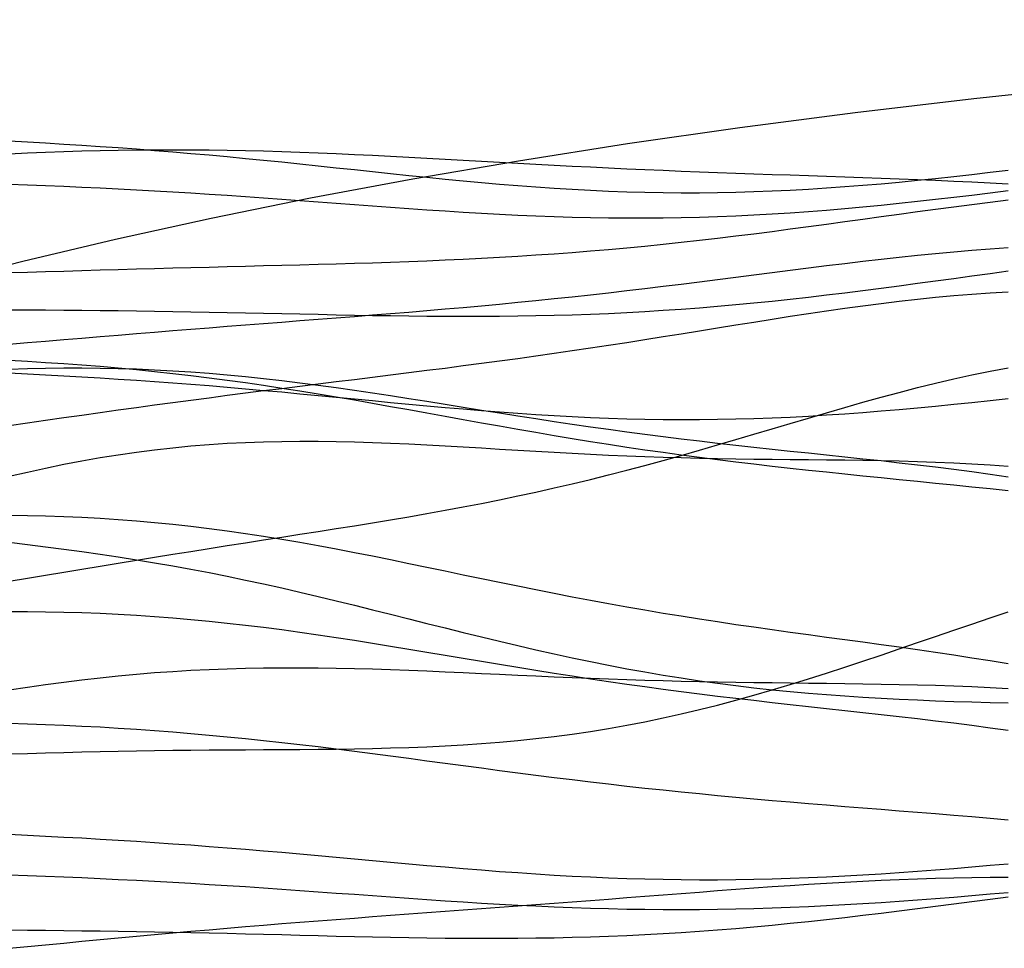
# Model space of a CAD drawing. Extents: x -15.9 to 15.9, y -4.2 to 4.2.
# Tile 4 of 12: x -11.3 to -7.3, y 0.4 to 4.2. Entities that reach past the tile are written whole.
import ezdxf

# ---------------------------------------------------------------- set-up
doc = ezdxf.new("R2010")
doc.units = 0

msp = doc.modelspace()

# ---------------------------------------------------------------- linework, layer by layer
at = {"layer": 'CNC'}
for points in [[(-1.65885, 4.19059), (-2.33943, 4.17883), (-2.98389, 4.16238), (-3.60147, 4.14126), (-4.19718, 4.11549), (-4.77402, 4.08508), (-5.33394, 4.05008), (-5.87822, 4.01051), (-6.40774, 3.9664), (-6.92309, 3.9178), (-7.42467, 3.86475), (-7.91273, 3.8073), (-8.38742, 3.7455), (-8.84882, 3.6794), (-9.29692, 3.60908), (-9.73169, 3.53458), (-10.15305, 3.45597), (-10.56091, 3.37333), (-10.95514, 3.28672), (-11.33561, 3.19622), (-11.70217, 3.10191)], [(-11.392, 3.69221), (-11.3173, 3.68794), (-11.2426, 3.68355), (-11.1679, 3.679), (-11.0932, 3.67426), (-11.0185, 3.66929), (-10.94379, 3.66408), (-10.86909, 3.65861), (-10.79439, 3.65287), (-10.71969, 3.64684), (-10.64499, 3.64054), (-10.57029, 3.63396), (-10.49558, 3.62711), (-10.42088, 3.62001), (-10.34618, 3.61268), (-10.27148, 3.60516), (-10.19678, 3.59746), (-10.12208, 3.58963), (-10.04737, 3.58171), (-9.97267, 3.57374), (-9.89797, 3.56577), (-9.82327, 3.55785), (-9.74857, 3.55003), (-9.67387, 3.54237), (-9.59916, 3.53491), (-9.52446, 3.52772), (-9.44976, 3.52085), (-9.37506, 3.51434), (-9.30036, 3.50825), (-9.22566, 3.50263), (-9.15095, 3.49752), (-9.07625, 3.49296), (-9.00155, 3.48898), (-8.92685, 3.48562), (-8.85215, 3.48291), (-8.77745, 3.48087), (-8.70274, 3.47951), (-8.62804, 3.47885), (-8.55334, 3.4789), (-8.47864, 3.47965), (-8.40394, 3.4811), (-8.32924, 3.48325), (-8.25453, 3.48607), (-8.17983, 3.48955), (-8.10513, 3.49367), (-8.03043, 3.4984), (-7.95573, 3.50372), (-7.88103, 3.50958), (-7.80632, 3.51595), (-7.73162, 3.5228), (-7.65692, 3.5301), (-7.58222, 3.53779), (-7.50752, 3.54585), (-7.43282, 3.55424), (-7.35811, 3.56292), (-7.28341, 3.57185)], [(-11.392, 3.63861), (-11.3173, 3.64217), (-11.2426, 3.64534), (-11.1679, 3.64812), (-11.0932, 3.65049), (-11.0185, 3.65243), (-10.94379, 3.65393), (-10.86909, 3.655), (-10.79439, 3.65563), (-10.71969, 3.65581), (-10.64499, 3.65557), (-10.57029, 3.6549), (-10.49558, 3.65381), (-10.42088, 3.65233), (-10.34618, 3.65047), (-10.27148, 3.64825), (-10.19678, 3.64569), (-10.12208, 3.64284), (-10.04737, 3.6397), (-9.97267, 3.63632), (-9.89797, 3.63273), (-9.82327, 3.62896), (-9.74857, 3.62503), (-9.67387, 3.621), (-9.59916, 3.61688), (-9.52446, 3.61272), (-9.44976, 3.60853), (-9.37506, 3.60436), (-9.30036, 3.60023), (-9.22566, 3.59617), (-9.15095, 3.59219), (-9.07625, 3.58831), (-9.00155, 3.58455), (-8.92685, 3.58093), (-8.85215, 3.57745), (-8.77745, 3.57411), (-8.70274, 3.57091), (-8.62804, 3.56786), (-8.55334, 3.56494), (-8.47864, 3.56215), (-8.40394, 3.55946), (-8.32924, 3.55687), (-8.25453, 3.55435), (-8.17983, 3.55187), (-8.10513, 3.54941), (-8.03043, 3.54695), (-7.95573, 3.54444), (-7.88103, 3.54187), (-7.80632, 3.53919), (-7.73162, 3.53639), (-7.65692, 3.53341), (-7.58222, 3.53024), (-7.50752, 3.52685), (-7.43282, 3.5232), (-7.35811, 3.51927), (-7.28341, 3.51503)], [(-11.392, 3.5143), (-11.3173, 3.51133), (-11.2426, 3.50827), (-11.1679, 3.50509), (-11.0932, 3.50177), (-11.0185, 3.49828), (-10.94379, 3.4946), (-10.86909, 3.49073), (-10.79439, 3.48665), (-10.71969, 3.48236), (-10.64499, 3.47786), (-10.57029, 3.47315), (-10.49558, 3.46825), (-10.42088, 3.46317), (-10.34618, 3.45793), (-10.27148, 3.45255), (-10.19678, 3.44707), (-10.12208, 3.44151), (-10.04737, 3.4359), (-9.97267, 3.4303), (-9.89797, 3.42473), (-9.82327, 3.41924), (-9.74857, 3.41388), (-9.67387, 3.40868), (-9.59916, 3.4037), (-9.52446, 3.39898), (-9.44976, 3.39456), (-9.37506, 3.3905), (-9.30036, 3.38681), (-9.22566, 3.38356), (-9.15095, 3.38077), (-9.07625, 3.37848), (-9.00155, 3.37672), (-8.92685, 3.37551), (-8.85215, 3.37488), (-8.77745, 3.37483), (-8.70274, 3.37539), (-8.62804, 3.37657), (-8.55334, 3.37836), (-8.47864, 3.38076), (-8.40394, 3.38378), (-8.32924, 3.38739), (-8.25453, 3.39159), (-8.17983, 3.39635), (-8.10513, 3.40166), (-8.03043, 3.40749), (-7.95573, 3.41381), (-7.88103, 3.42059), (-7.80632, 3.42779), (-7.73162, 3.43539), (-7.65692, 3.44335), (-7.58222, 3.45163), (-7.50752, 3.4602), (-7.43282, 3.46902), (-7.35811, 3.47805), (-7.28341, 3.48726)], [(-11.392, 3.14998), (-11.3173, 3.15219), (-11.2426, 3.1544), (-11.1679, 3.15662), (-11.0932, 3.15881), (-11.0185, 3.16098), (-10.94379, 3.16311), (-10.86909, 3.16519), (-10.79439, 3.16722), (-10.71969, 3.1692), (-10.64499, 3.17114), (-10.57029, 3.17304), (-10.49558, 3.17491), (-10.42088, 3.17676), (-10.34618, 3.17862), (-10.27148, 3.18049), (-10.19678, 3.1824), (-10.12208, 3.18438), (-10.04737, 3.18644), (-9.97267, 3.18861), (-9.89797, 3.19092), (-9.82327, 3.1934), (-9.74857, 3.19608), (-9.67387, 3.19899), (-9.59916, 3.20214), (-9.52446, 3.20557), (-9.44976, 3.20931), (-9.37506, 3.21338), (-9.30036, 3.21779), (-9.22566, 3.22256), (-9.15095, 3.22772), (-9.07625, 3.23327), (-9.00155, 3.23921), (-8.92685, 3.24557), (-8.85215, 3.25233), (-8.77745, 3.25949), (-8.70274, 3.26704), (-8.62804, 3.27498), (-8.55334, 3.28328), (-8.47864, 3.29193), (-8.40394, 3.3009), (-8.32924, 3.31017), (-8.25453, 3.3197), (-8.17983, 3.32946), (-8.10513, 3.33942), (-8.03043, 3.34952), (-7.95573, 3.35974), (-7.88103, 3.37002), (-7.80632, 3.38033), (-7.73162, 3.39061), (-7.65692, 3.40083), (-7.58222, 3.41092), (-7.50752, 3.42086), (-7.43282, 3.43059), (-7.35811, 3.44006), (-7.28341, 3.44925)], [(-11.392, 2.85589), (-11.3173, 2.86207), (-11.2426, 2.86828), (-11.1679, 2.87453), (-11.0932, 2.88077), (-11.0185, 2.887), (-10.94379, 2.89321), (-10.86909, 2.89937), (-10.79439, 2.90547), (-10.71969, 2.91152), (-10.64499, 2.91752), (-10.57029, 2.92345), (-10.49558, 2.92932), (-10.42088, 2.93515), (-10.34618, 2.94094), (-10.27148, 2.94671), (-10.19678, 2.95246), (-10.12208, 2.95822), (-10.04737, 2.964), (-9.97267, 2.96983), (-9.89797, 2.97573), (-9.82327, 2.98172), (-9.74857, 2.98782), (-9.67387, 2.99405), (-9.59916, 3.00044), (-9.52446, 3.007), (-9.44976, 3.01376), (-9.37506, 3.02072), (-9.30036, 3.0279), (-9.22566, 3.03531), (-9.15095, 3.04296), (-9.07625, 3.05085), (-9.00155, 3.05898), (-8.92685, 3.06735), (-8.85215, 3.07595), (-8.77745, 3.08476), (-8.70274, 3.09377), (-8.62804, 3.10295), (-8.55334, 3.11228), (-8.47864, 3.12173), (-8.40394, 3.13127), (-8.32924, 3.14085), (-8.25453, 3.15044), (-8.17983, 3.15999), (-8.10513, 3.16946), (-8.03043, 3.17879), (-7.95573, 3.18794), (-7.88103, 3.19686), (-7.80632, 3.20549), (-7.73162, 3.21378), (-7.65692, 3.22169), (-7.58222, 3.22915), (-7.50752, 3.23612), (-7.43282, 3.24255), (-7.35811, 3.2484), (-7.28341, 3.25363)], [(-11.392, 2.99734), (-11.3173, 2.99686), (-11.2426, 2.99634), (-11.1679, 2.99577), (-11.0932, 2.99512), (-11.0185, 2.99439), (-10.94379, 2.99356), (-10.86909, 2.99263), (-10.79439, 2.99158), (-10.71969, 2.99043), (-10.64499, 2.98917), (-10.57029, 2.98781), (-10.49558, 2.98637), (-10.42088, 2.98485), (-10.34618, 2.98329), (-10.27148, 2.98169), (-10.19678, 2.98008), (-10.12208, 2.97849), (-10.04737, 2.97695), (-9.97267, 2.9755), (-9.89797, 2.97415), (-9.82327, 2.97296), (-9.74857, 2.97195), (-9.67387, 2.97116), (-9.59916, 2.97063), (-9.52446, 2.97039), (-9.44976, 2.97047), (-9.37506, 2.9709), (-9.30036, 2.97173), (-9.22566, 2.97296), (-9.15095, 2.97463), (-9.07625, 2.97677), (-9.00155, 2.97938), (-8.92685, 2.98249), (-8.85215, 2.9861), (-8.77745, 2.99023), (-8.70274, 2.99487), (-8.62804, 3.00002), (-8.55334, 3.00568), (-8.47864, 3.01184), (-8.40394, 3.01848), (-8.32924, 3.02559), (-8.25453, 3.03314), (-8.17983, 3.04112), (-8.10513, 3.04948), (-8.03043, 3.05821), (-7.95573, 3.06726), (-7.88103, 3.07661), (-7.80632, 3.0862), (-7.73162, 3.09601), (-7.65692, 3.106), (-7.58222, 3.11611), (-7.50752, 3.12632), (-7.43282, 3.13659), (-7.35811, 3.14686), (-7.28341, 3.15711)], [(-11.392, 2.52172), (-11.3173, 2.53221), (-11.2426, 2.54275), (-11.1679, 2.55332), (-11.0932, 2.56388), (-11.0185, 2.5744), (-10.94379, 2.58485), (-10.86909, 2.59521), (-10.79439, 2.60547), (-10.71969, 2.61561), (-10.64499, 2.62562), (-10.57029, 2.6355), (-10.49558, 2.64525), (-10.42088, 2.65488), (-10.34618, 2.66439), (-10.27148, 2.6738), (-10.19678, 2.68312), (-10.12208, 2.69239), (-10.04737, 2.70161), (-9.97267, 2.71081), (-9.89797, 2.72003), (-9.82327, 2.72928), (-9.74857, 2.7386), (-9.67387, 2.74801), (-9.59916, 2.75754), (-9.52446, 2.76721), (-9.44976, 2.77705), (-9.37506, 2.78707), (-9.30036, 2.7973), (-9.22566, 2.80773), (-9.15095, 2.81838), (-9.07625, 2.82926), (-9.00155, 2.84035), (-8.92685, 2.85166), (-8.85215, 2.86316), (-8.77745, 2.87483), (-8.70274, 2.88665), (-8.62804, 2.89859), (-8.55334, 2.91061), (-8.47864, 2.92267), (-8.40394, 2.93471), (-8.32924, 2.94668), (-8.25453, 2.95853), (-8.17983, 2.97019), (-8.10513, 2.9816), (-8.03043, 2.99269), (-7.95573, 3.00339), (-7.88103, 3.01363), (-7.80632, 3.02334), (-7.73162, 3.03244), (-7.65692, 3.04087), (-7.58222, 3.04856), (-7.50752, 3.05544), (-7.43282, 3.06145), (-7.35811, 3.06653), (-7.28341, 3.07063)], [(-11.392, 2.78947), (-11.3173, 2.78539), (-11.2426, 2.78089), (-11.1679, 2.77594), (-11.0932, 2.77051), (-11.0185, 2.76458), (-10.94379, 2.75811), (-10.86909, 2.7511), (-10.79439, 2.74353), (-10.71969, 2.73539), (-10.64499, 2.72669), (-10.57029, 2.71744), (-10.49558, 2.70765), (-10.42088, 2.69733), (-10.34618, 2.68651), (-10.27148, 2.67522), (-10.19678, 2.66349), (-10.12208, 2.65137), (-10.04737, 2.63889), (-9.97267, 2.62611), (-9.89797, 2.61307), (-9.82327, 2.59983), (-9.74857, 2.58644), (-9.67387, 2.57296), (-9.59916, 2.55943), (-9.52446, 2.54592), (-9.44976, 2.53247), (-9.37506, 2.51913), (-9.30036, 2.50596), (-9.22566, 2.493), (-9.15095, 2.48028), (-9.07625, 2.46784), (-9.00155, 2.45572), (-8.92685, 2.44393), (-8.85215, 2.43249), (-8.77745, 2.42143), (-8.70274, 2.41074), (-8.62804, 2.40042), (-8.55334, 2.39048), (-8.47864, 2.3809), (-8.40394, 2.37167), (-8.32924, 2.36276), (-8.25453, 2.35415), (-8.17983, 2.34581), (-8.10513, 2.3377), (-8.03043, 2.3298), (-7.95573, 2.32206), (-7.88103, 2.31444), (-7.80632, 2.30691), (-7.73162, 2.29942), (-7.65692, 2.29193), (-7.58222, 2.28441), (-7.50752, 2.27681), (-7.43282, 2.26912), (-7.35811, 2.2613), (-7.28341, 2.25333)], [(-11.392, 1.88071), (-11.3173, 1.89296), (-11.2426, 1.90532), (-11.1679, 1.91773), (-11.0932, 1.93016), (-11.0185, 1.94255), (-10.94379, 1.95489), (-10.86909, 1.96715), (-10.79439, 1.97931), (-10.71969, 1.99136), (-10.64499, 2.0033), (-10.57029, 2.01513), (-10.49558, 2.02687), (-10.42088, 2.03853), (-10.34618, 2.05014), (-10.27148, 2.06174), (-10.19678, 2.07335), (-10.12208, 2.08502), (-10.04737, 2.09679), (-9.97267, 2.10872), (-9.89797, 2.12085), (-9.82327, 2.13324), (-9.74857, 2.14593), (-9.67387, 2.15899), (-9.59916, 2.17245), (-9.52446, 2.18637), (-9.44976, 2.20079), (-9.37506, 2.21575), (-9.30036, 2.23127), (-9.22566, 2.24739), (-9.15095, 2.26412), (-9.07625, 2.28147), (-9.00155, 2.29945), (-8.92685, 2.31804), (-8.85215, 2.33723), (-8.77745, 2.357), (-8.70274, 2.3773), (-8.62804, 2.39809), (-8.55334, 2.41932), (-8.47864, 2.44091), (-8.40394, 2.4628), (-8.32924, 2.48491), (-8.25453, 2.50713), (-8.17983, 2.52939), (-8.10513, 2.55157), (-8.03043, 2.57356), (-7.95573, 2.59526), (-7.88103, 2.61655), (-7.80632, 2.63732), (-7.73162, 2.65745), (-7.65692, 2.67681), (-7.58222, 2.69531), (-7.50752, 2.71282), (-7.43282, 2.72924), (-7.35811, 2.74448), (-7.28341, 2.75842)], [(-11.392, 2.75259), (-11.3173, 2.75502), (-11.2426, 2.75673), (-11.1679, 2.75769), (-11.0932, 2.75787), (-11.0185, 2.75725), (-10.94379, 2.7558), (-10.86909, 2.75352), (-10.79439, 2.7504), (-10.71969, 2.74645), (-10.64499, 2.74168), (-10.57029, 2.73609), (-10.49558, 2.72973), (-10.42088, 2.72261), (-10.34618, 2.71477), (-10.27148, 2.70626), (-10.19678, 2.69713), (-10.12208, 2.68743), (-10.04737, 2.67721), (-9.97267, 2.66655), (-9.89797, 2.65549), (-9.82327, 2.64412), (-9.74857, 2.63249), (-9.67387, 2.62067), (-9.59916, 2.60874), (-9.52446, 2.59675), (-9.44976, 2.58476), (-9.37506, 2.57284), (-9.30036, 2.56105), (-9.22566, 2.54942), (-9.15095, 2.538), (-9.07625, 2.52683), (-9.00155, 2.51595), (-8.92685, 2.50536), (-8.85215, 2.4951), (-8.77745, 2.48517), (-8.70274, 2.47557), (-8.62804, 2.46629), (-8.55334, 2.45732), (-8.47864, 2.44863), (-8.40394, 2.44019), (-8.32924, 2.43198), (-8.25453, 2.42394), (-8.17983, 2.41603), (-8.10513, 2.4082), (-8.03043, 2.40039), (-7.95573, 2.39253), (-7.88103, 2.38459), (-7.80632, 2.37647), (-7.73162, 2.36814), (-7.65692, 2.35952), (-7.58222, 2.35057), (-7.50752, 2.34121), (-7.43282, 2.3314), (-7.35811, 2.32109), (-7.28341, 2.31024)], [(-11.392, 2.73765), (-11.3173, 2.73379), (-11.2426, 2.72983), (-11.1679, 2.72571), (-11.0932, 2.72142), (-11.0185, 2.71693), (-10.94379, 2.71222), (-10.86909, 2.70727), (-10.79439, 2.70208), (-10.71969, 2.69663), (-10.64499, 2.69092), (-10.57029, 2.68497), (-10.49558, 2.67877), (-10.42088, 2.67235), (-10.34618, 2.66572), (-10.27148, 2.65891), (-10.19678, 2.65194), (-10.12208, 2.64486), (-10.04737, 2.63769), (-9.97267, 2.63049), (-9.89797, 2.62329), (-9.82327, 2.61613), (-9.74857, 2.60907), (-9.67387, 2.60216), (-9.59916, 2.59544), (-9.52446, 2.58896), (-9.44976, 2.58277), (-9.37506, 2.57692), (-9.30036, 2.57146), (-9.22566, 2.56642), (-9.15095, 2.56185), (-9.07625, 2.55778), (-9.00155, 2.55425), (-8.92685, 2.55129), (-8.85215, 2.54892), (-8.77745, 2.54717), (-8.70274, 2.54604), (-8.62804, 2.54555), (-8.55334, 2.54571), (-8.47864, 2.54651), (-8.40394, 2.54795), (-8.32924, 2.55002), (-8.25453, 2.55272), (-8.17983, 2.55602), (-8.10513, 2.5599), (-8.03043, 2.56434), (-7.95573, 2.56931), (-7.88103, 2.57479), (-7.80632, 2.58073), (-7.73162, 2.58711), (-7.65692, 2.59389), (-7.58222, 2.60104), (-7.50752, 2.60851), (-7.43282, 2.61629), (-7.35811, 2.62433), (-7.28341, 2.63261)], [(-11.392, 2.31241), (-11.3173, 2.32972), (-11.2426, 2.34607), (-11.1679, 2.36138), (-11.0932, 2.37563), (-11.0185, 2.38875), (-10.94379, 2.40072), (-10.86909, 2.41152), (-10.79439, 2.42112), (-10.71969, 2.42953), (-10.64499, 2.43675), (-10.57029, 2.4428), (-10.49558, 2.4477), (-10.42088, 2.45149), (-10.34618, 2.4542), (-10.27148, 2.4559), (-10.19678, 2.45664), (-10.12208, 2.4565), (-10.04737, 2.45554), (-9.97267, 2.45384), (-9.89797, 2.45148), (-9.82327, 2.44856), (-9.74857, 2.44516), (-9.67387, 2.44137), (-9.59916, 2.43727), (-9.52446, 2.43296), (-9.44976, 2.42851), (-9.37506, 2.424), (-9.30036, 2.41952), (-9.22566, 2.41513), (-9.15095, 2.41089), (-9.07625, 2.40685), (-9.00155, 2.40306), (-8.92685, 2.39957), (-8.85215, 2.39638), (-8.77745, 2.39353), (-8.70274, 2.39102), (-8.62804, 2.38884), (-8.55334, 2.38699), (-8.47864, 2.38543), (-8.40394, 2.38415), (-8.32924, 2.38308), (-8.25453, 2.3822), (-8.17983, 2.38143), (-8.10513, 2.38072), (-8.03043, 2.37998), (-7.95573, 2.37916), (-7.88103, 2.37816), (-7.80632, 2.3769), (-7.73162, 2.37531), (-7.65692, 2.37329), (-7.58222, 2.37076), (-7.50752, 2.36765), (-7.43282, 2.36386), (-7.35811, 2.35933), (-7.28341, 2.35399)], [(-11.392, 2.15234), (-11.3173, 2.1513), (-11.2426, 2.14956), (-11.1679, 2.14707), (-11.0932, 2.14381), (-11.0185, 2.13974), (-10.94379, 2.13483), (-10.86909, 2.12909), (-10.79439, 2.12249), (-10.71969, 2.11505), (-10.64499, 2.10675), (-10.57029, 2.09763), (-10.49558, 2.0877), (-10.42088, 2.077), (-10.34618, 2.06556), (-10.27148, 2.05342), (-10.19678, 2.04065), (-10.12208, 2.02729), (-10.04737, 2.0134), (-9.97267, 1.99906), (-9.89797, 1.98432), (-9.82327, 1.96927), (-9.74857, 1.95397), (-9.67387, 1.9385), (-9.59916, 1.92292), (-9.52446, 1.90732), (-9.44976, 1.89175), (-9.37506, 1.87629), (-9.30036, 1.86099), (-9.22566, 1.8459), (-9.15095, 1.83108), (-9.07625, 1.81657), (-9.00155, 1.8024), (-8.92685, 1.7886), (-8.85215, 1.7752), (-8.77745, 1.76219), (-8.70274, 1.74959), (-8.62804, 1.73738), (-8.55334, 1.72556), (-8.47864, 1.7141), (-8.40394, 1.70297), (-8.32924, 1.69214), (-8.25453, 1.68156), (-8.17983, 1.67119), (-8.10513, 1.66096), (-8.03043, 1.65084), (-7.95573, 1.64074), (-7.88103, 1.63062), (-7.80632, 1.6204), (-7.73162, 1.61004), (-7.65692, 1.59945), (-7.58222, 1.58859), (-7.50752, 1.5774), (-7.43282, 1.56583), (-7.35811, 1.55383), (-7.28341, 1.54137)], [(-11.392, 2.04047), (-11.3173, 2.03161), (-11.2426, 2.02239), (-11.1679, 2.01276), (-11.0932, 2.00265), (-11.0185, 1.99202), (-10.94379, 1.98083), (-10.86909, 1.96906), (-10.79439, 1.95667), (-10.71969, 1.94365), (-10.64499, 1.93), (-10.57029, 1.91571), (-10.49558, 1.9008), (-10.42088, 1.88528), (-10.34618, 1.86919), (-10.27148, 1.85256), (-10.19678, 1.83545), (-10.12208, 1.81789), (-10.04737, 1.79994), (-9.97267, 1.78168), (-9.89797, 1.76318), (-9.82327, 1.7445), (-9.74857, 1.72572), (-9.67387, 1.70692), (-9.59916, 1.68819), (-9.52446, 1.66959), (-9.44976, 1.65122), (-9.37506, 1.63314), (-9.30036, 1.61543), (-9.22566, 1.59815), (-9.15095, 1.58139), (-9.07625, 1.56518), (-9.00155, 1.5496), (-8.92685, 1.53467), (-8.85215, 1.52045), (-8.77745, 1.50697), (-8.70274, 1.49424), (-8.62804, 1.48229), (-8.55334, 1.47112), (-8.47864, 1.46073), (-8.40394, 1.45112), (-8.32924, 1.44227), (-8.25453, 1.43416), (-8.17983, 1.42676), (-8.10513, 1.42005), (-8.03043, 1.41399), (-7.95573, 1.40853), (-7.88103, 1.40363), (-7.80632, 1.39925), (-7.73162, 1.39534), (-7.65692, 1.39186), (-7.58222, 1.38876), (-7.50752, 1.38601), (-7.43282, 1.38356), (-7.35811, 1.38137), (-7.28341, 1.37942)], [(-11.392, 1.75625), (-11.3173, 1.75591), (-11.2426, 1.75498), (-11.1679, 1.75342), (-11.0932, 1.7512), (-11.0185, 1.74831), (-10.94379, 1.74471), (-10.86909, 1.74041), (-10.79439, 1.7354), (-10.71969, 1.72967), (-10.64499, 1.72323), (-10.57029, 1.7161), (-10.49558, 1.70829), (-10.42088, 1.69984), (-10.34618, 1.69076), (-10.27148, 1.68111), (-10.19678, 1.67093), (-10.12208, 1.66025), (-10.04737, 1.64913), (-9.97267, 1.63763), (-9.89797, 1.6258), (-9.82327, 1.6137), (-9.74857, 1.6014), (-9.67387, 1.58895), (-9.59916, 1.5764), (-9.52446, 1.56383), (-9.44976, 1.55129), (-9.37506, 1.53883), (-9.30036, 1.52649), (-9.22566, 1.51433), (-9.15095, 1.50239), (-9.07625, 1.49069), (-9.00155, 1.47927), (-8.92685, 1.46816), (-8.85215, 1.45736), (-8.77745, 1.44688), (-8.70274, 1.43673), (-8.62804, 1.4269), (-8.55334, 1.41738), (-8.47864, 1.40815), (-8.40394, 1.39918), (-8.32924, 1.39045), (-8.25453, 1.38192), (-8.17983, 1.37355), (-8.10513, 1.36529), (-8.03043, 1.35709), (-7.95573, 1.34891), (-7.88103, 1.34069), (-7.80632, 1.33238), (-7.73162, 1.32393), (-7.65692, 1.31528), (-7.58222, 1.30638), (-7.50752, 1.2972), (-7.43282, 1.28767), (-7.35811, 1.27778), (-7.28341, 1.26748)], [(-11.392, 1.17014), (-11.3173, 1.17217), (-11.2426, 1.17417), (-11.1679, 1.1761), (-11.0932, 1.17793), (-11.0185, 1.17963), (-10.94379, 1.18116), (-10.86909, 1.18252), (-10.79439, 1.1837), (-10.71969, 1.18471), (-10.64499, 1.18554), (-10.57029, 1.18622), (-10.49558, 1.18678), (-10.42088, 1.18726), (-10.34618, 1.18768), (-10.27148, 1.18811), (-10.19678, 1.1886), (-10.12208, 1.18922), (-10.04737, 1.19002), (-9.97267, 1.19109), (-9.89797, 1.19249), (-9.82327, 1.1943), (-9.74857, 1.19661), (-9.67387, 1.19948), (-9.59916, 1.203), (-9.52446, 1.20724), (-9.44976, 1.21228), (-9.37506, 1.21817), (-9.30036, 1.22498), (-9.22566, 1.23277), (-9.15095, 1.24159), (-9.07625, 1.25147), (-9.00155, 1.26246), (-8.92685, 1.27456), (-8.85215, 1.28781), (-8.77745, 1.30219), (-8.70274, 1.31771), (-8.62804, 1.33435), (-8.55334, 1.35207), (-8.47864, 1.37085), (-8.40394, 1.39064), (-8.32924, 1.41138), (-8.25453, 1.43301), (-8.17983, 1.45545), (-8.10513, 1.47862), (-8.03043, 1.50244), (-7.95573, 1.52681), (-7.88103, 1.55163), (-7.80632, 1.5768), (-7.73162, 1.60222), (-7.65692, 1.62777), (-7.58222, 1.65336), (-7.50752, 1.67888), (-7.43282, 1.70421), (-7.35811, 1.72925), (-7.28341, 1.75392)], [(-11.392, 1.43363), (-11.3173, 1.44502), (-11.2426, 1.45575), (-11.1679, 1.46577), (-11.0932, 1.47505), (-11.0185, 1.48355), (-10.94379, 1.49127), (-10.86909, 1.49818), (-10.79439, 1.50427), (-10.71969, 1.50954), (-10.64499, 1.514), (-10.57029, 1.51766), (-10.49558, 1.52053), (-10.42088, 1.52264), (-10.34618, 1.52403), (-10.27148, 1.52472), (-10.19678, 1.52476), (-10.12208, 1.5242), (-10.04737, 1.52308), (-9.97267, 1.52146), (-9.89797, 1.5194), (-9.82327, 1.51696), (-9.74857, 1.51419), (-9.67387, 1.51117), (-9.59916, 1.50794), (-9.52446, 1.50456), (-9.44976, 1.5011), (-9.37506, 1.49761), (-9.30036, 1.49414), (-9.22566, 1.49073), (-9.15095, 1.48743), (-9.07625, 1.48428), (-9.00155, 1.48131), (-8.92685, 1.47853), (-8.85215, 1.47597), (-8.77745, 1.47365), (-8.70274, 1.47155), (-8.62804, 1.46969), (-8.55334, 1.46806), (-8.47864, 1.46663), (-8.40394, 1.46538), (-8.32924, 1.46429), (-8.25453, 1.46331), (-8.17983, 1.46242), (-8.10513, 1.46156), (-8.03043, 1.46069), (-7.95573, 1.45976), (-7.88103, 1.4587), (-7.80632, 1.45747), (-7.73162, 1.456), (-7.65692, 1.45424), (-7.58222, 1.45213), (-7.50752, 1.44961), (-7.43282, 1.44663), (-7.35811, 1.44314), (-7.28341, 1.43909)], [(-11.392, 1.29666), (-11.3173, 1.2942), (-11.2426, 1.29141), (-11.1679, 1.28824), (-11.0932, 1.28468), (-11.0185, 1.28072), (-10.94379, 1.27632), (-10.86909, 1.2715), (-10.79439, 1.26622), (-10.71969, 1.2605), (-10.64499, 1.25434), (-10.57029, 1.24773), (-10.49558, 1.2407), (-10.42088, 1.23325), (-10.34618, 1.22542), (-10.27148, 1.21721), (-10.19678, 1.20865), (-10.12208, 1.19979), (-10.04737, 1.19065), (-9.97267, 1.18126), (-9.89797, 1.17167), (-9.82327, 1.16192), (-9.74857, 1.15204), (-9.67387, 1.14209), (-9.59916, 1.13209), (-9.52446, 1.1221), (-9.44976, 1.11214), (-9.37506, 1.10227), (-9.30036, 1.0925), (-9.22566, 1.08288), (-9.15095, 1.07344), (-9.07625, 1.0642), (-9.00155, 1.05518), (-8.92685, 1.04641), (-8.85215, 1.03788), (-8.77745, 1.02962), (-8.70274, 1.02163), (-8.62804, 1.0139), (-8.55334, 1.00644), (-8.47864, 0.99922), (-8.40394, 0.99225), (-8.32924, 0.98549), (-8.25453, 0.97894), (-8.17983, 0.97255), (-8.10513, 0.96632), (-8.03043, 0.9602), (-7.95573, 0.95418), (-7.88103, 0.9482), (-7.80632, 0.94226), (-7.73162, 0.9363), (-7.65692, 0.9303), (-7.58222, 0.92424), (-7.50752, 0.91807), (-7.43282, 0.91178), (-7.35811, 0.90535), (-7.28341, 0.89875)], [(-11.392, 0.8394), (-11.3173, 0.83575), (-11.2426, 0.83199), (-11.1679, 0.82809), (-11.0932, 0.82404), (-11.0185, 0.81979), (-10.94379, 0.81534), (-10.86909, 0.81067), (-10.79439, 0.80577), (-10.71969, 0.80064), (-10.64499, 0.79526), (-10.57029, 0.78966), (-10.49558, 0.78382), (-10.42088, 0.77777), (-10.34618, 0.77153), (-10.27148, 0.76511), (-10.19678, 0.75855), (-10.12208, 0.75186), (-10.04737, 0.74509), (-9.97267, 0.73827), (-9.89797, 0.73143), (-9.82327, 0.72463), (-9.74857, 0.71789), (-9.67387, 0.71127), (-9.59916, 0.70481), (-9.52446, 0.69855), (-9.44976, 0.69254), (-9.37506, 0.68682), (-9.30036, 0.68142), (-9.22566, 0.67639), (-9.15095, 0.67176), (-9.07625, 0.66757), (-9.00155, 0.66385), (-8.92685, 0.66062), (-8.85215, 0.65791), (-8.77745, 0.65573), (-8.70274, 0.6541), (-8.62804, 0.65302), (-8.55334, 0.65252), (-8.47864, 0.65258), (-8.40394, 0.6532), (-8.32924, 0.65438), (-8.25453, 0.65611), (-8.17983, 0.65836), (-8.10513, 0.66113), (-8.03043, 0.6644), (-7.95573, 0.66813), (-7.88103, 0.67231), (-7.80632, 0.6769), (-7.73162, 0.68189), (-7.65692, 0.68723), (-7.58222, 0.6929), (-7.50752, 0.69887), (-7.43282, 0.70511), (-7.35811, 0.7116), (-7.28341, 0.7183)], [(-11.392, 0.67306), (-11.3173, 0.67016), (-11.2426, 0.66717), (-11.1679, 0.66407), (-11.0932, 0.66084), (-11.0185, 0.65746), (-10.94379, 0.65391), (-10.86909, 0.65018), (-10.79439, 0.64626), (-10.71969, 0.64215), (-10.64499, 0.63785), (-10.57029, 0.63335), (-10.49558, 0.62868), (-10.42088, 0.62383), (-10.34618, 0.61883), (-10.27148, 0.61369), (-10.19678, 0.60844), (-10.12208, 0.6031), (-10.04737, 0.5977), (-9.97267, 0.59227), (-9.89797, 0.58685), (-9.82327, 0.58148), (-9.74857, 0.57617), (-9.67387, 0.57099), (-9.59916, 0.56596), (-9.52446, 0.56111), (-9.44976, 0.5565), (-9.37506, 0.55215), (-9.30036, 0.5481), (-9.22566, 0.54438), (-9.15095, 0.54102), (-9.07625, 0.53806), (-9.00155, 0.53552), (-8.92685, 0.53341), (-8.85215, 0.53176), (-8.77745, 0.53059), (-8.70274, 0.52991), (-8.62804, 0.52972), (-8.55334, 0.53002), (-8.47864, 0.53083), (-8.40394, 0.53213), (-8.32924, 0.53392), (-8.25453, 0.53619), (-8.17983, 0.53893), (-8.10513, 0.54212), (-8.03043, 0.54573), (-7.95573, 0.54976), (-7.88103, 0.55417), (-7.80632, 0.55894), (-7.73162, 0.56405), (-7.65692, 0.56947), (-7.58222, 0.57516), (-7.50752, 0.58112), (-7.43282, 0.58729), (-7.35811, 0.59367), (-7.28341, 0.60023)], [(-11.392, 0.37017), (-11.3173, 0.37736), (-11.2426, 0.38456), (-11.1679, 0.39175), (-11.0932, 0.39892), (-11.0185, 0.40603), (-10.94379, 0.41308), (-10.86909, 0.42005), (-10.79439, 0.42691), (-10.71969, 0.43367), (-10.64499, 0.44031), (-10.57029, 0.44683), (-10.49558, 0.45322), (-10.42088, 0.45949), (-10.34618, 0.46564), (-10.27148, 0.47167), (-10.19678, 0.47759), (-10.12208, 0.48341), (-10.04737, 0.48914), (-9.97267, 0.49479), (-9.89797, 0.50038), (-9.82327, 0.50592), (-9.74857, 0.51143), (-9.67387, 0.51691), (-9.59916, 0.52238), (-9.52446, 0.52786), (-9.44976, 0.53335), (-9.37506, 0.53887), (-9.30036, 0.54442), (-9.22566, 0.55001), (-9.15095, 0.55565), (-9.07625, 0.56133), (-9.00155, 0.56705), (-8.92685, 0.57281), (-8.85215, 0.5786), (-8.77745, 0.58441), (-8.70274, 0.59021), (-8.62804, 0.596), (-8.55334, 0.60175), (-8.47864, 0.60744), (-8.40394, 0.61304), (-8.32924, 0.61851), (-8.25453, 0.62384), (-8.17983, 0.62897), (-8.10513, 0.63388), (-8.03043, 0.63854), (-7.95573, 0.64289), (-7.88103, 0.6469), (-7.80632, 0.65053), (-7.73162, 0.65375), (-7.65692, 0.65651), (-7.58222, 0.65878), (-7.50752, 0.66053), (-7.43282, 0.66172), (-7.35811, 0.66233), (-7.28341, 0.66232)], [(-11.392, 0.44578), (-11.3173, 0.44508), (-11.2426, 0.44434), (-11.1679, 0.44354), (-11.0932, 0.44266), (-11.0185, 0.4417), (-10.94379, 0.44063), (-10.86909, 0.43945), (-10.79439, 0.43817), (-10.71969, 0.43677), (-10.64499, 0.43526), (-10.57029, 0.43365), (-10.49558, 0.43194), (-10.42088, 0.43016), (-10.34618, 0.42833), (-10.27148, 0.42645), (-10.19678, 0.42455), (-10.12208, 0.42267), (-10.04737, 0.42083), (-9.97267, 0.41906), (-9.89797, 0.4174), (-9.82327, 0.41587), (-9.74857, 0.41452), (-9.67387, 0.41337), (-9.59916, 0.41246), (-9.52446, 0.41183), (-9.44976, 0.4115), (-9.37506, 0.41152), (-9.30036, 0.41191), (-9.22566, 0.41269), (-9.15095, 0.4139), (-9.07625, 0.41555), (-9.00155, 0.41767), (-8.92685, 0.42026), (-8.85215, 0.42335), (-8.77745, 0.42693), (-8.70274, 0.43102), (-8.62804, 0.4356), (-8.55334, 0.44069), (-8.47864, 0.44626), (-8.40394, 0.45231), (-8.32924, 0.45882), (-8.25453, 0.46577), (-8.17983, 0.47313), (-8.10513, 0.48089), (-8.03043, 0.48901), (-7.95573, 0.49746), (-7.88103, 0.50621), (-7.80632, 0.51522), (-7.73162, 0.52446), (-7.65692, 0.53388), (-7.58222, 0.54345), (-7.50752, 0.55313), (-7.43282, 0.56288), (-7.35811, 0.57267), (-7.28341, 0.58246)]]:
    msp.add_lwpolyline(points, dxfattribs=at)

doc.saveas('drawing.dxf')
